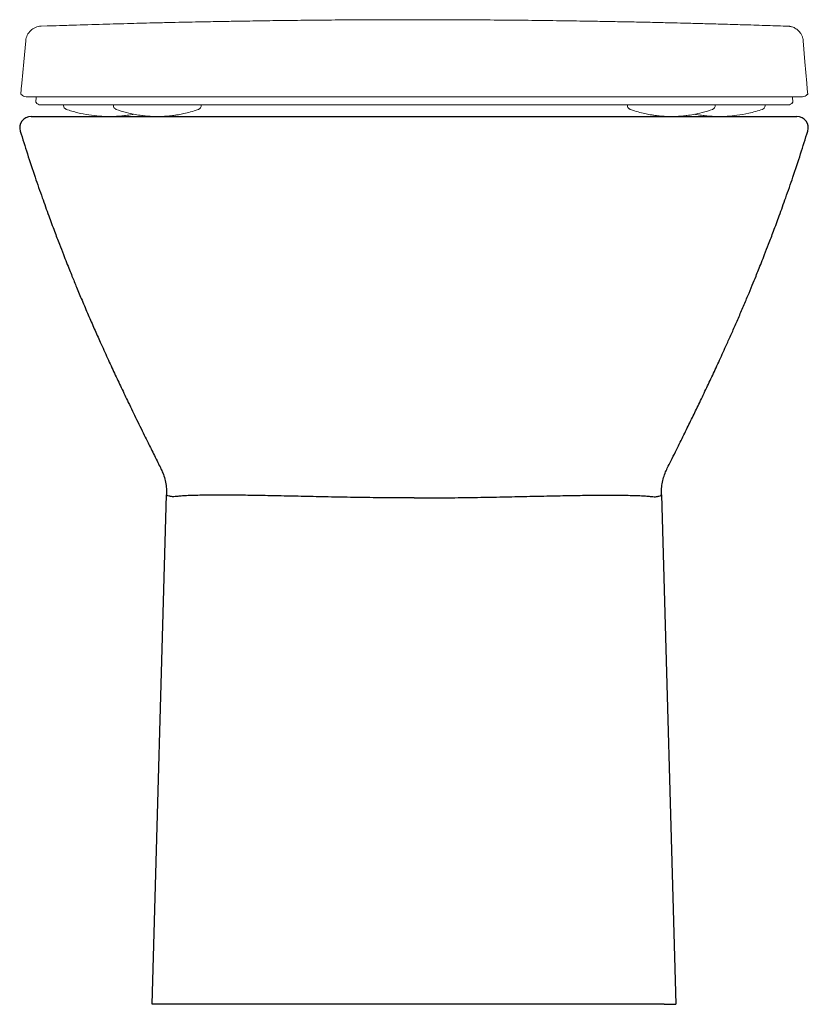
# Model space of a CAD drawing. Header units: millimetres. Extents: x 4691.528 to 4691.875, y 2955.026 to 2955.458.
import ezdxf

# ---------------------------------------------------------------- set-up
doc = ezdxf.new("R2010")
doc.units = ezdxf.units.MM
doc.layers.add('SANINDUSA', color=3, linetype='Continuous')

msp = doc.modelspace()

# ---------------------------------------------------------------- linework, layer by layer
at = {"layer": 'SANINDUSA', "linetype": 'Continuous', "lineweight": 15}
for p, q in [((4691.535512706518, 2955.424413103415), (4691.535285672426, 2955.421818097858)), ((4691.868108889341, 2955.421818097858), (4691.867881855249, 2955.424413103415)), ((4691.556628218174, 2955.420904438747), (4691.556628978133, 2955.420818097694)), ((4691.570748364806, 2955.418816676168), (4691.570791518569, 2955.418811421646)), ((4691.803025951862, 2955.420904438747), (4691.803027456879, 2955.420818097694)), ((4691.832646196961, 2955.418816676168), (4691.832602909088, 2955.418811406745)), ((4691.846766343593, 2955.420904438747), (4691.846765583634, 2955.420818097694))]:
    msp.add_line(p, q, dxfattribs=at)
at = {"layer": 'SANINDUSA'}
for p, q in [((4691.874629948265, 2955.425413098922), (4691.874297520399, 2955.425411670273)), ((4691.867944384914, 2955.421815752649), (4691.868108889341, 2955.421818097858)), ((4691.533260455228, 2955.415732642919), (4691.869853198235, 2955.415732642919)), ((4691.586556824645, 2955.025732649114), (4691.592808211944, 2955.249535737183)), ((4691.81030544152, 2955.249535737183), (4691.816556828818, 2955.025732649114)), ((4691.591556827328, 2955.025732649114), (4691.586556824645, 2955.025732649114)), ((4691.811556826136, 2955.025732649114), (4691.591556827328, 2955.025732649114)), ((4691.811556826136, 2955.025732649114), (4691.816556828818, 2955.025732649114))]:
    msp.add_line(p, q, dxfattribs=at)
at = {"layer": 'SANINDUSA', "linetype": 'Continuous', "lineweight": 15, "flags": 128}
for points in [[(4691.530932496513, 2955.449022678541), (4691.530125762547, 2955.439793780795), (4691.52920203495, 2955.430413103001)], [(4691.874208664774, 2955.430404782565), (4691.873388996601, 2955.439781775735), (4691.872582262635, 2955.449010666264)], [(4691.52920203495, 2955.430413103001), (4691.528982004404, 2955.42789809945), (4691.528764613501, 2955.425413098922)], [(4691.874629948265, 2955.425413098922), (4691.874412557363, 2955.427898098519), (4691.874192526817, 2955.43041310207)]]:
    msp.add_lwpolyline(points, dxfattribs=at)
at = {"layer": 'SANINDUSA', "linetype": 'Continuous', "lineweight": 15}
for centre, radius, start, end in [((4691.53109593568, 2955.426913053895), 0.002499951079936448, 217.1499261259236, 268.7808570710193), ((4691.872298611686, 2955.426913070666), 0.00249996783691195, 271.2191232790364, 323.0894198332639), ((4691.53744841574, 2955.423318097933), 0.002500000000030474, 216.9521003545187, 269.9996510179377), ((4691.865946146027, 2955.423318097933), 0.002500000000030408, 270.0003489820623, 323.0628853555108)]:
    msp.add_arc(centre, radius, start, end, dxfattribs=at)
at = {"layer": 'SANINDUSA'}
for centre, start, end in [((4691.533260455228, 2955.410732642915), 90, 197.2212653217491), ((4691.869853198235, 2955.410732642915), 342.7787346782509, 90)]:
    msp.add_arc(centre, 0.005000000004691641, start, end, dxfattribs=at)
at = {"layer": 'SANINDUSA', "linetype": 'Continuous', "lineweight": 15}
for points, knots in [([(4691.866216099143, 2955.455376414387), (4691.862879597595, 2955.455498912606), (4691.856626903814, 2955.45570934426), (4691.847431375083, 2955.455994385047), (4691.838505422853, 2955.456257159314), (4691.830525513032, 2955.456478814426), (4691.823498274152, 2955.456664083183), (4691.817368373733, 2955.45681775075), (4691.811284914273, 2955.456963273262), (4691.804372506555, 2955.457119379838), (4691.796275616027, 2955.457288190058), (4691.787924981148, 2955.457445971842), (4691.77793812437, 2955.457618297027), (4691.766998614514, 2955.457785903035), (4691.754724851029, 2955.457944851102), (4691.741706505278, 2955.458079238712), (4691.728099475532, 2955.458180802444), (4691.71439169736, 2955.45824166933), (4691.700506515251, 2955.458261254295), (4691.686821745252, 2955.458238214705), (4691.673399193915, 2955.458173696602), (4691.660852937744, 2955.458076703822), (4691.649171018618, 2955.457954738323), (4691.638349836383, 2955.457815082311), (4691.630162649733, 2955.457691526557), (4691.624260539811, 2955.457594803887), (4691.620115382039, 2955.457523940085), (4691.615650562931, 2955.457444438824), (4691.610532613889, 2955.457348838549), (4691.605343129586, 2955.457248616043), (4691.599584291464, 2955.457129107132), (4691.593370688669, 2955.456991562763), (4691.585316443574, 2955.456801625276), (4691.575222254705, 2955.456544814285), (4691.562896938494, 2955.456200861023), (4691.552072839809, 2955.455878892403), (4691.545374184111, 2955.455656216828), (4691.537663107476, 2955.455400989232)], [0, 0, 0, 0, 0.02796617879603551, 0.05960842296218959, 0.0885175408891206, 0.1146949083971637, 0.1381504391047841, 0.1589054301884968, 0.1773910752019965, 0.2029746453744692, 0.2294091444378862, 0.2567683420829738, 0.2839645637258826, 0.3178498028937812, 0.3536585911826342, 0.391435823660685, 0.4312233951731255, 0.4715840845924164, 0.5098341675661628, 0.5507625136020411, 0.5891127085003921, 0.6250230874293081, 0.6586474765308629, 0.6901590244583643, 0.7197548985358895, 0.7316719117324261, 0.7441541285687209, 0.7579473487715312, 0.7730552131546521, 0.790592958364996, 0.8099010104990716, 0.8306679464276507, 0.8528924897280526, 0.8907509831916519, 0.932166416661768, 0.9770866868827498, 1, 1, 1, 1]), ([(4691.537663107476, 2955.455400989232), (4691.536818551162, 2955.455372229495), (4691.535979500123, 2955.455188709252), (4691.534420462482, 2955.454535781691), (4691.533700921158, 2955.454066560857), (4691.532474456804, 2955.452903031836), (4691.531967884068, 2955.452209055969), (4691.531233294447, 2955.450686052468), (4691.53100548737, 2955.449857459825), (4691.530931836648, 2955.449015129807)], [0, 0, 0, 0, 0.25, 0.25, 0.5, 0.5, 0.75, 0.75, 1, 1, 1, 1]), ([(4691.872582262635, 2955.449010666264), (4691.872542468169, 2955.449384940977), (4691.872455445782, 2955.450203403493), (4691.872013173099, 2955.451369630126), (4691.871388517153, 2955.452449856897), (4691.870639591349, 2955.453337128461), (4691.869827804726, 2955.454037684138), (4691.868999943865, 2955.454562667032), (4691.868204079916, 2955.454929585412), (4691.867496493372, 2955.455160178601), (4691.866922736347, 2955.455287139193), (4691.866531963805, 2955.455345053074), (4691.866317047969, 2955.455368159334), (4691.866247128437, 2955.455373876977), (4691.866216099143, 2955.455376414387)], [0, 0, 0, 0, 0.1105542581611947, 0.2417596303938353, 0.3636230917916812, 0.4770361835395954, 0.5821272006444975, 0.6784894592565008, 0.7651445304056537, 0.8400949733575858, 0.8990440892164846, 0.9419929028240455, 0.9742572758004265, 1, 1, 1, 1]), ([(4691.701697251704, 2955.424413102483), (4691.699369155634, 2955.424413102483), (4691.69471293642, 2955.424413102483), (4691.686734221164, 2955.424413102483), (4691.677799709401, 2955.424413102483), (4691.667990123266, 2955.424413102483), (4691.658365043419, 2955.424413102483), (4691.648970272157, 2955.424413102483), (4691.639844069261, 2955.424413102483), (4691.63101708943, 2955.424413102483), (4691.622519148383, 2955.424413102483), (4691.614387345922, 2955.424413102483), (4691.606631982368, 2955.424413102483), (4691.599230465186, 2955.424413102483), (4691.592181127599, 2955.424413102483), (4691.586619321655, 2955.424413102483), (4691.581320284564, 2955.424413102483), (4691.576278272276, 2955.424413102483), (4691.570617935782, 2955.424413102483), (4691.565348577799, 2955.424413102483), (4691.560467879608, 2955.424413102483), (4691.555973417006, 2955.424413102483), (4691.551861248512, 2955.424413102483), (4691.548127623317, 2955.424413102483), (4691.544769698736, 2955.424413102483), (4691.54178456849, 2955.424413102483), (4691.539168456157, 2955.424413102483), (4691.536919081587, 2955.424413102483), (4691.535034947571, 2955.424413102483), (4691.533515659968, 2955.424413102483), (4691.532355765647, 2955.424413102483), (4691.531566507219, 2955.424413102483), (4691.531080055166, 2955.424413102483), (4691.531121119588, 2955.424413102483), (4691.53104274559, 2955.424413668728)], [0, 0, 0, 0, 0.02247591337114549, 0.0449520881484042, 0.07724619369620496, 0.1095409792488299, 0.1418286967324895, 0.1741181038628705, 0.2063926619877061, 0.2386687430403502, 0.2709319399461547, 0.3031969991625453, 0.3352490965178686, 0.3673025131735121, 0.3997537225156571, 0.4322059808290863, 0.448299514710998, 0.480531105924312, 0.51276356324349, 0.54498922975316, 0.5772155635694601, 0.6094363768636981, 0.6416577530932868, 0.673874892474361, 0.7060924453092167, 0.7383068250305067, 0.7705215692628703, 0.8027341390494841, 0.8349470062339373, 0.8671584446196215, 0.8993700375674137, 0.9315806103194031, 0.9637912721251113, 1, 1, 1, 1]), ([(4691.872351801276, 2955.424413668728), (4691.872273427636, 2955.424413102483), (4691.872314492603, 2955.424413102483), (4691.87182803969, 2955.424413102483), (4691.871038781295, 2955.424413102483), (4691.869878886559, 2955.424413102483), (4691.868359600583, 2955.424413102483), (4691.866475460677, 2955.424413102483), (4691.864226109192, 2955.424413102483), (4691.861609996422, 2955.424413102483), (4691.858624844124, 2955.424413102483), (4691.855266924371, 2955.424413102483), (4691.851533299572, 2955.424413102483), (4691.84742112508, 2955.424413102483), (4691.842926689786, 2955.424413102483), (4691.838045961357, 2955.424413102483), (4691.832776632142, 2955.424413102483), (4691.827116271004, 2955.424413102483), (4691.822074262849, 2955.424413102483), (4691.816775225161, 2955.424413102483), (4691.811213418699, 2955.424413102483), (4691.80416408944, 2955.424413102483), (4691.796762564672, 2955.424413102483), (4691.789007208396, 2955.424413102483), (4691.780875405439, 2955.424413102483), (4691.772377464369, 2955.424413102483), (4691.763550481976, 2955.424413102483), (4691.754424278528, 2955.424413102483), (4691.745029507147, 2955.424413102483), (4691.735404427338, 2955.424413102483), (4691.725594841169, 2955.424413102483), (4691.71666032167, 2955.424413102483), (4691.70868159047, 2955.424413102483), (4691.704025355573, 2955.424413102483), (4691.701697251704, 2955.424413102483)], [0, 0, 0, 0, 0.03620895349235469, 0.06841960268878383, 0.1006301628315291, 0.1328417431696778, 0.1650531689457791, 0.1972660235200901, 0.229478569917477, 0.2616933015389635, 0.293907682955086, 0.3261252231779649, 0.3583423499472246, 0.3905637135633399, 0.4227844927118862, 0.4550108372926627, 0.4872364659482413, 0.5194689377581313, 0.5517005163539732, 0.5677940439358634, 0.6002462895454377, 0.6326974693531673, 0.6647508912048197, 0.6968029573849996, 0.7290680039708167, 0.7613311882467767, 0.7936072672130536, 0.8258818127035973, 0.8581712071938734, 0.8904589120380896, 0.9227536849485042, 0.9550477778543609, 0.9775240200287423, 1, 1, 1, 1]), ([(4691.53545056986, 2955.421815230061), (4691.53545056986, 2955.421815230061), (4691.53530148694, 2955.421818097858), (4691.535325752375, 2955.421818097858), (4691.535285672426, 2955.421818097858)], [0, 0, 0, 0, 0.6399711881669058, 1, 1, 1, 1]), ([(4691.701697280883, 2955.420818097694), (4691.701624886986, 2955.420818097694), (4691.698216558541, 2955.420818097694), (4691.691448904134, 2955.420818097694), (4691.681482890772, 2955.420818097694), (4691.671619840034, 2955.420818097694), (4691.661964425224, 2955.420818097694), (4691.652525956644, 2955.420818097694), (4691.643363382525, 2955.420818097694), (4691.63449574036, 2955.420818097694), (4691.625996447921, 2955.420818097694), (4691.617888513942, 2955.420818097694), (4691.610151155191, 2955.420818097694), (4691.602766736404, 2955.420818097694), (4691.59463193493, 2955.420818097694), (4691.586009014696, 2955.420818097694), (4691.579231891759, 2955.420818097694), (4691.573771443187, 2955.420818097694), (4691.569473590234, 2955.420818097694), (4691.564688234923, 2955.420818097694), (4691.560315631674, 2955.420818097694), (4691.556365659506, 2955.420818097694), (4691.552814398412, 2955.420818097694), (4691.549652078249, 2955.420818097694), (4691.546855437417, 2955.420818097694), (4691.544418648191, 2955.420818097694), (4691.542355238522, 2955.420818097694), (4691.540664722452, 2955.420818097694), (4691.539352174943, 2955.420818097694), (4691.538407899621, 2955.420818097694), (4691.537881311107, 2955.420818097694), (4691.537534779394, 2955.420818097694), (4691.537512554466, 2955.420818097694), (4691.537448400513, 2955.420818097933)], [0, 0, 0, 0, 0.0006976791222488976, 0.03284696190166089, 0.06519717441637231, 0.09734559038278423, 0.1296902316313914, 0.1618337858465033, 0.1941331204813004, 0.2262769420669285, 0.2585810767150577, 0.290722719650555, 0.3229847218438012, 0.3551207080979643, 0.3873559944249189, 0.4354194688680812, 0.4837957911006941, 0.4998589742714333, 0.531991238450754, 0.5641870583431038, 0.5963201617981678, 0.6285215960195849, 0.6606529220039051, 0.6928390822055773, 0.7249689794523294, 0.7571442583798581, 0.789274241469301, 0.8214505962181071, 0.8535805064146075, 0.88575687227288, 0.9178976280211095, 0.9500433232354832, 1, 1, 1, 1]), ([(4691.547476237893, 2955.420696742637), (4691.547498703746, 2955.420471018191), (4691.547540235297, 2955.420053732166), (4691.547831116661, 2955.419543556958), (4691.548167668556, 2955.419188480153), (4691.548499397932, 2955.418968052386), (4691.54874830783, 2955.418857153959), (4691.548850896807, 2955.418827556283), (4691.54886893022, 2955.41882235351)], [0, 0, 0, 0, 0.2666213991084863, 0.4928902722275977, 0.6829162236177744, 0.8432690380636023, 0.9724493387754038, 0.9999999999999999, 0.9999999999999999, 0.9999999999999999, 0.9999999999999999]), ([(4691.548705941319, 2955.418877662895), (4691.550387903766, 2955.418348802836), (4691.55365473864, 2955.417321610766), (4691.558544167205, 2955.416376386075), (4691.563181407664, 2955.415840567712), (4691.566954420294, 2955.415704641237), (4691.569804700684, 2955.415759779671), (4691.57162500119, 2955.415859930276), (4691.573222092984, 2955.415990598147), (4691.57521570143, 2955.416213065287), (4691.576962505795, 2955.416437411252), (4691.578158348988, 2955.416696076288), (4691.578371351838, 2955.416742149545)], [0, 0, 0, 0, 0.1772499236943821, 0.3442682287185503, 0.4989221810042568, 0.6413551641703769, 0.7173100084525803, 0.7789154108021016, 0.8248100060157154, 0.8778358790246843, 0.9782402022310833, 1, 1, 1, 1]), ([(4691.569423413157, 2955.420663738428), (4691.569445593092, 2955.420439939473), (4691.569487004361, 2955.420022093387), (4691.569781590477, 2955.41951090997), (4691.570124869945, 2955.419152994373), (4691.570460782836, 2955.418933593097), (4691.570696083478, 2955.418830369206), (4691.570779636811, 2955.418805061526), (4691.570788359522, 2955.418802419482)], [0, 0, 0, 0, 0.2639368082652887, 0.4927858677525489, 0.6855082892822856, 0.8501590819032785, 0.9843570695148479, 1, 1, 1, 1]), ([(4691.570593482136, 2955.418872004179), (4691.572132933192, 2955.418360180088), (4691.574878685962, 2955.417447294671), (4691.578694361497, 2955.416624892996), (4691.581435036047, 2955.416199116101), (4691.583338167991, 2955.415987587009), (4691.584871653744, 2955.415857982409), (4691.58664764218, 2955.415758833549), (4691.589025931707, 2955.415711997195), (4691.591608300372, 2955.415782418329), (4691.593854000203, 2955.415957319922), (4691.595371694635, 2955.416124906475), (4691.596644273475, 2955.41629446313), (4691.59828018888, 2955.416554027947), (4691.600573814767, 2955.417009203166), (4691.603477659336, 2955.417723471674), (4691.605561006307, 2955.418429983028), (4691.606684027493, 2955.418810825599)], [0, 0, 0, 0, 0.1346100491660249, 0.240089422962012, 0.3179419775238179, 0.3591755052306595, 0.3944730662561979, 0.4417671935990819, 0.5015386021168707, 0.5845365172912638, 0.6449440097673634, 0.6817548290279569, 0.7086829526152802, 0.7534772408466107, 0.8177156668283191, 0.9017402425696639, 1, 1, 1, 1]), ([(4691.606691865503, 2955.418802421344), (4691.606699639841, 2955.418804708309), (4691.606789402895, 2955.418831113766), (4691.60708272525, 2955.418962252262), (4691.607494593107, 2955.419261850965), (4691.607868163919, 2955.419770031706), (4691.608072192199, 2955.420277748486), (4691.608045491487, 2955.420592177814), (4691.608038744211, 2955.420671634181)], [0, 0, 0, 0, 0.01432529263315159, 0.1654008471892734, 0.3815715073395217, 0.6286759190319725, 0.9061663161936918, 0.9999999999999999, 0.9999999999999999, 0.9999999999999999, 0.9999999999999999]), ([(4691.701697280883, 2955.420818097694), (4691.701769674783, 2955.420818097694), (4691.705188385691, 2955.420818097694), (4691.711956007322, 2955.420818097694), (4691.721932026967, 2955.420818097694), (4691.731784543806, 2955.420818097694), (4691.741447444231, 2955.420818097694), (4691.750876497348, 2955.420818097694), (4691.760045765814, 2955.420818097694), (4691.768906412, 2955.420818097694), (4691.777408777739, 2955.420818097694), (4691.785515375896, 2955.420818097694), (4691.793251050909, 2955.420818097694), (4691.800629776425, 2955.420818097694), (4691.808766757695, 2955.420818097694), (4691.817385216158, 2955.420818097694), (4691.824162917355, 2955.420818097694), (4691.829624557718, 2955.420818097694), (4691.833925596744, 2955.420818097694), (4691.838708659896, 2955.420818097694), (4691.843080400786, 2955.420818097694), (4691.847031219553, 2955.420818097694), (4691.850581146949, 2955.420818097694), (4691.85374354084, 2955.420818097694), (4691.856541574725, 2955.420818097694), (4691.858976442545, 2955.420818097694), (4691.861040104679, 2955.420818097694), (4691.862729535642, 2955.420818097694), (4691.864046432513, 2955.420818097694), (4691.865281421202, 2955.420818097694), (4691.865932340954, 2955.420818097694), (4691.865915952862, 2955.420818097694), (4691.865946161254, 2955.420818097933)], [0, 0, 0, 0, 0.0006976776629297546, 0.03294695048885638, 0.06519693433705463, 0.09744339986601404, 0.1296897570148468, 0.1619112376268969, 0.1941326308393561, 0.2263568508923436, 0.2585804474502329, 0.2907802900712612, 0.3229848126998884, 0.3551705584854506, 0.3873556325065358, 0.4354190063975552, 0.4837952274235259, 0.4998583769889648, 0.5320223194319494, 0.5641866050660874, 0.5963532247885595, 0.6285209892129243, 0.6606791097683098, 0.6928383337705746, 0.7249909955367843, 0.757143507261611, 0.7892965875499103, 0.8214497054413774, 0.8536027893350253, 0.8857558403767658, 0.9500838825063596, 1, 1, 1, 1]), ([(4691.795338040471, 2955.420663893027), (4691.795359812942, 2955.420440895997), (4691.795400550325, 2955.420023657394), (4691.795694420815, 2955.419512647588), (4691.796037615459, 2955.419154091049), (4691.796373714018, 2955.418934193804), (4691.796609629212, 2955.41883058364), (4691.796693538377, 2955.418805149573), (4691.796702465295, 2955.418802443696)], [0, 0, 0, 0, 0.2629455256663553, 0.4919842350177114, 0.6848245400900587, 0.8496023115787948, 0.9839995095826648, 1, 1, 1, 1]), ([(4691.796710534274, 2955.418810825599), (4691.79783359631, 2955.418429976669), (4691.799917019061, 2955.41772345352), (4691.802820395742, 2955.417009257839), (4691.805115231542, 2955.416553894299), (4691.806694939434, 2955.416303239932), (4691.807767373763, 2955.416158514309), (4691.808787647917, 2955.416038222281), (4691.810231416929, 2955.415898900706), (4691.812244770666, 2955.415763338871), (4691.813790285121, 2955.41574359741), (4691.81465434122, 2955.415732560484)], [0, 0, 0, 0, 0.1971190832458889, 0.3656809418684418, 0.4945497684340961, 0.5844116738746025, 0.6294915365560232, 0.6769164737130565, 0.7552381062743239, 0.8631601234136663, 1, 1, 1, 1]), ([(4691.81465434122, 2955.415732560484), (4691.815404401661, 2955.415740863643), (4691.816747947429, 2955.415755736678), (4691.818522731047, 2955.415858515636), (4691.820056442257, 2955.415987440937), (4691.821959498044, 2955.41619919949), (4691.824700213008, 2955.416624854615), (4691.828515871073, 2955.41744730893), (4691.831261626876, 2955.41836018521), (4691.83280107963, 2955.418872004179)], [0, 0, 0, 0, 0.1191760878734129, 0.2134741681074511, 0.2838527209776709, 0.3660667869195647, 0.521294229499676, 0.731605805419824, 1, 1, 1, 1]), ([(4691.832606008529, 2955.418802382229), (4691.83261340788, 2955.418804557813), (4691.832702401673, 2955.418830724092), (4691.832994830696, 2955.418961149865), (4691.833406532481, 2955.419259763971), (4691.83378080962, 2955.41976712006), (4691.833985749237, 2955.420275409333), (4691.833959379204, 2955.420590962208), (4691.833952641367, 2955.420671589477)], [0, 0, 0, 0, 0.01366169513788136, 0.1643125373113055, 0.3803979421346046, 0.627386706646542, 0.9047931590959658, 0.9999999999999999, 0.9999999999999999, 0.9999999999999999, 0.9999999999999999]), ([(4691.835761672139, 2955.415732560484), (4691.836904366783, 2955.415751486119), (4691.839499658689, 2955.415794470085), (4691.843844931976, 2955.41623221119), (4691.84907871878, 2955.41713771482), (4691.852715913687, 2955.418265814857), (4691.854688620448, 2955.418877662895)], [0, 0, 0, 0, 0.175742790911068, 0.399147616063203, 0.6741154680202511, 0.9999999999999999, 0.9999999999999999, 0.9999999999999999, 0.9999999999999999]), ([(4691.85452645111, 2955.418823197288), (4691.85460978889, 2955.418852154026), (4691.854828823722, 2955.418928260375), (4691.855258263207, 2955.419196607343), (4691.855667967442, 2955.419677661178), (4691.855914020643, 2955.420235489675), (4691.85589870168, 2955.420581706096), (4691.855893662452, 2955.420695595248)], [0, 0, 0, 0, 0.1154009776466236, 0.3033058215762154, 0.5897035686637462, 0.8650314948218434, 1, 1, 1, 1]), ([(4691.825023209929, 2955.416742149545), (4691.825236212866, 2955.416696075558), (4691.826432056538, 2955.416437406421), (4691.828178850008, 2955.41621315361), (4691.83017248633, 2955.415990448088), (4691.831769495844, 2955.415860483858), (4691.833590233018, 2955.415756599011), (4691.8349892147, 2955.415741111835), (4691.835761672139, 2955.415732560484)], [0, 0, 0, 0, 0.06067227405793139, 0.340627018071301, 0.4884776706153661, 0.6164443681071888, 0.7882170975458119, 1, 1, 1, 1])]:
    msp.add_open_spline(points, degree=3, knots=knots, dxfattribs=at)
at = {"layer": 'SANINDUSA'}
for points, knots in [([(4691.528512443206, 2955.409252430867), (4691.529546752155, 2955.405945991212), (4691.531654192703, 2955.399209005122), (4691.534898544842, 2955.389477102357), (4691.538039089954, 2955.380405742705), (4691.540886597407, 2955.372483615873), (4691.543401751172, 2955.36569575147), (4691.545555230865, 2955.360030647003), (4691.547340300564, 2955.355430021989), (4691.548820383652, 2955.351676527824), (4691.550081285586, 2955.348520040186), (4691.551539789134, 2955.344909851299), (4691.553391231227, 2955.340393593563), (4691.555764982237, 2955.334715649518), (4691.558375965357, 2955.328602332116), (4691.56106389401, 2955.32244160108), (4691.563911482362, 2955.316041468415), (4691.566888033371, 2955.30948472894), (4691.569966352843, 2955.302835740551), (4691.572976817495, 2955.296443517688), (4691.576233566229, 2955.289634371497), (4691.579776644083, 2955.282337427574), (4691.582648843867, 2955.276499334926), (4691.584752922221, 2955.272248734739), (4691.586092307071, 2955.269550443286), (4691.587514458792, 2955.266692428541), (4691.588920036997, 2955.263872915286), (4691.589826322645, 2955.262056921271), (4691.590232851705, 2955.261242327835)], [0, 0, 0, 0, 0.05451753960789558, 0.11108138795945, 0.1614475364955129, 0.2056280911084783, 0.243634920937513, 0.2754811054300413, 0.301182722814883, 0.321539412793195, 0.3394201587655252, 0.3550931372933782, 0.3833725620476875, 0.4172669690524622, 0.4558898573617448, 0.4943049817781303, 0.5323915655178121, 0.5798277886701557, 0.6274512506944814, 0.676371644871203, 0.729233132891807, 0.7935695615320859, 0.8635642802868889, 0.8867695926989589, 0.9115855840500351, 0.9403608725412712, 0.973247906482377, 1, 1, 1, 1]), ([(4691.812880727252, 2955.261242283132), (4691.813432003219, 2955.26234690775), (4691.814588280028, 2955.264663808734), (4691.81634205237, 2955.268183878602), (4691.818092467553, 2955.271706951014), (4691.819725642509, 2955.275005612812), (4691.821741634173, 2955.279093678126), (4691.824185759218, 2955.284082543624), (4691.827159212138, 2955.290217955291), (4691.830136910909, 2955.296443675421), (4691.833147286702, 2955.302835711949), (4691.836225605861, 2955.309484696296), (4691.839059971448, 2955.315728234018), (4691.841607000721, 2955.321444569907), (4691.843837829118, 2955.326532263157), (4691.846077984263, 2955.331730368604), (4691.848206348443, 2955.336759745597), (4691.850126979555, 2955.341378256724), (4691.851692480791, 2955.345203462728), (4691.85303232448, 2955.348519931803), (4691.854293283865, 2955.351676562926), (4691.855773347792, 2955.355430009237), (4691.857558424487, 2955.360030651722), (4691.859711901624, 2955.365695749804), (4691.862227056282, 2955.372483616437), (4691.865074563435, 2955.38040574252), (4691.868215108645, 2955.389477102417), (4691.871459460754, 2955.399209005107), (4691.873566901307, 2955.405945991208), (4691.874601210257, 2955.409252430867)], [0, 0, 0, 0, 0.03617888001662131, 0.07588359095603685, 0.1089878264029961, 0.1385537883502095, 0.1671787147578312, 0.2207204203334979, 0.27080069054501, 0.3236587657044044, 0.3725760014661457, 0.4201963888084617, 0.467629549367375, 0.4993505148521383, 0.531277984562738, 0.563518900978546, 0.5947715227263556, 0.6216734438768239, 0.6449297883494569, 0.6606017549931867, 0.6784813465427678, 0.6988367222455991, 0.7245366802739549, 0.7563808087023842, 0.7943851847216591, 0.8385628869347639, 0.8889257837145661, 0.945485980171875, 1, 1, 1, 1]), ([(4691.590209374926, 2955.261236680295), (4691.59053702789, 2955.260553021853), (4691.591258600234, 2955.25904743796), (4691.592066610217, 2955.256485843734), (4691.592617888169, 2955.253697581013), (4691.592851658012, 2955.251353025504), (4691.592790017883, 2955.249980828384), (4691.59277005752, 2955.249536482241)], [0, 0, 0, 0, 0.1952468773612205, 0.4299816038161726, 0.6618835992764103, 0.8905108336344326, 1, 1, 1, 1]), ([(4691.810346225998, 2955.24953660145), (4691.810325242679, 2955.249993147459), (4691.810261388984, 2955.251382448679), (4691.810500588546, 2955.253722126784), (4691.81103992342, 2955.256448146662), (4691.811838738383, 2955.258990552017), (4691.812548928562, 2955.260511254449), (4691.812890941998, 2955.261243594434)], [0, 0, 0, 0, 0.1125511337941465, 0.3425009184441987, 0.5690992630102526, 0.7924867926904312, 1, 1, 1, 1]), ([(4691.597774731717, 2955.248829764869), (4691.596957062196, 2955.248759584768), (4691.595321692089, 2955.2486192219), (4691.593794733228, 2955.24897177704), (4691.592908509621, 2955.249209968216), (4691.592882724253, 2955.249436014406), (4691.592871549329, 2955.249533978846)], [0, 0, 0, 0, 0.2654386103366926, 0.5308873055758, 0.7966948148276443, 1, 1, 1, 1]), ([(4691.701556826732, 2955.24816517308), (4691.69952047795, 2955.248168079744), (4691.695447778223, 2955.248173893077), (4691.68750808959, 2955.248229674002), (4691.677798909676, 2955.248349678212), (4691.666559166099, 2955.248549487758), (4691.655755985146, 2955.248777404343), (4691.645547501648, 2955.248999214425), (4691.636041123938, 2955.249189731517), (4691.627349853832, 2955.249334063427), (4691.619617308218, 2955.249404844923), (4691.612908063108, 2955.249403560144), (4691.607618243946, 2955.24934243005), (4691.603632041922, 2955.249236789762), (4691.600763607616, 2955.2491105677), (4691.598695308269, 2955.248969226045), (4691.598081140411, 2955.248876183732), (4691.597774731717, 2955.248829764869)], [0, 0, 0, 0, 0.03905539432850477, 0.07811083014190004, 0.1528190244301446, 0.2277670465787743, 0.3024766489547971, 0.3771597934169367, 0.4520807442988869, 0.5267637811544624, 0.6014501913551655, 0.6763750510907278, 0.7510614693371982, 0.8131593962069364, 0.8755308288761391, 0.9379022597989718, 1, 1, 1, 1]), ([(4691.701556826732, 2955.24816517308), (4691.703593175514, 2955.248168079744), (4691.70766587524, 2955.248173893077), (4691.715605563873, 2955.248229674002), (4691.725314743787, 2955.248349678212), (4691.736554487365, 2955.248549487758), (4691.747357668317, 2955.248777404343), (4691.757566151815, 2955.248999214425), (4691.767072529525, 2955.249189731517), (4691.77576379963, 2955.249334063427), (4691.783496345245, 2955.249404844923), (4691.790205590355, 2955.249403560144), (4691.795495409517, 2955.24934243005), (4691.799481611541, 2955.249236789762), (4691.802350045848, 2955.2491105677), (4691.804418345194, 2955.248969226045), (4691.805032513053, 2955.248876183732), (4691.805338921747, 2955.248829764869)], [0, 0, 0, 0, 0.03905539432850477, 0.07811083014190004, 0.1528190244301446, 0.2277670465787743, 0.3024766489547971, 0.3771597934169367, 0.4520807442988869, 0.5267637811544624, 0.6014501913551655, 0.6763750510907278, 0.7510614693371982, 0.8131593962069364, 0.8755308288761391, 0.9379022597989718, 1, 1, 1, 1]), ([(4691.805338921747, 2955.248829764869), (4691.806156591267, 2955.248759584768), (4691.807791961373, 2955.2486192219), (4691.809318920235, 2955.24897177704), (4691.810205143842, 2955.249209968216), (4691.810230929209, 2955.249436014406), (4691.810242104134, 2955.249533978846)], [0, 0, 0, 0, 0.2654386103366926, 0.5308873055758, 0.7966948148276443, 1, 1, 1, 1])]:
    msp.add_open_spline(points, degree=3, knots=knots, dxfattribs=at)

doc.saveas('drawing.dxf')
